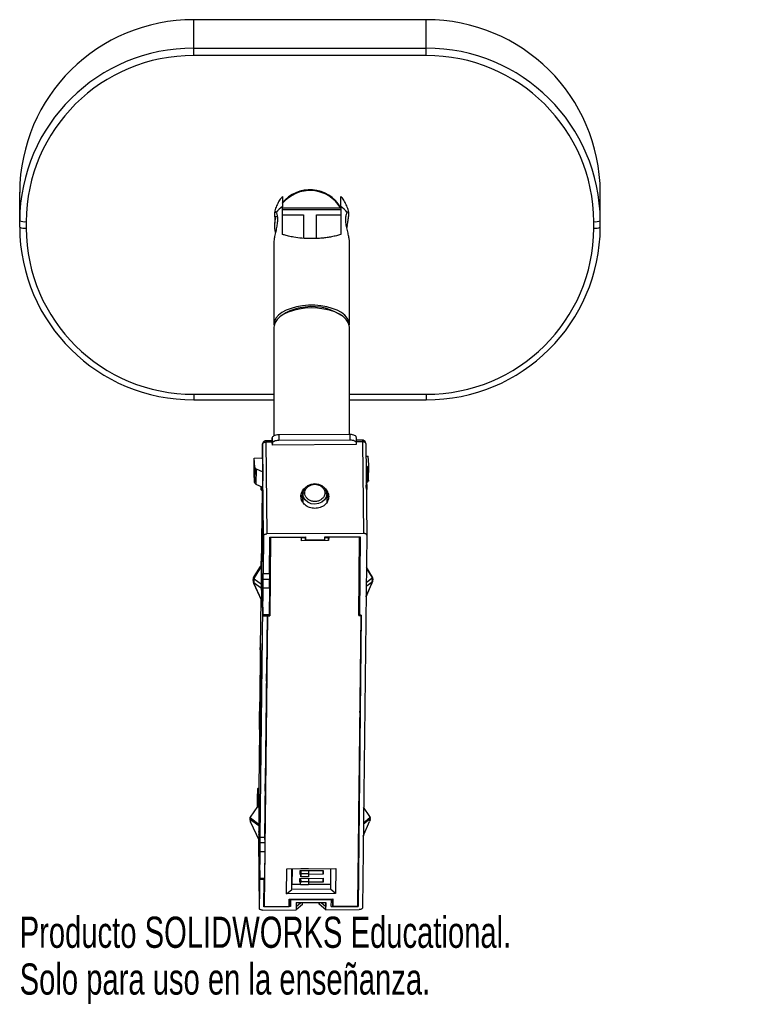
# Model space of a CAD drawing. Header units: millimetres. Extents: x -56 to 56, y -125 to 28.
import ezdxf

# ---------------------------------------------------------------- set-up
doc = ezdxf.new("R2010")
doc.units = ezdxf.units.MM
doc.styles.add('SLDTEXTSTYLE0', font='TXT', dxfattribs={"width": 0.7})

msp = doc.modelspace()

# ---------------------------------------------------------------- linework, layer by layer
at = {"color": 7, "linetype": 'Continuous', "lineweight": 25}
for p, q in [((6.64, 27.7), (-29.36, 27.7)), ((-29.36, 22.15), (-29.36, 27.7)), ((6.64, 27.69), (-29.36, 27.69)), ((6.64, 22.15), (6.64, 27.7)), ((-29.36, 23.27), (6.64, 23.27)), ((6.64, 22.15), (-29.36, 22.15)), ((-56.36, -4.48), (-56.36, 0.94)), ((33.64, -4.48), (33.64, 0.94)), ((-15.6, -5.6), (-15.6, -1.29)), ((-6.6, -1.52), (-15.6, -1.52)), ((-6.6, -1.29), (-6.6, -5.6)), ((-6.6, -1.78), (-15.6, -1.78)), ((-15.6, -2.54), (-12.36, -2.54)), ((-12.36, -2.54), (-12.36, -6.19)), ((-10.36, -2.54), (-6.6, -2.54)), ((-10.36, -6.23), (-10.36, -2.54)), ((-55.36, -3.62), (-55.36, -4.61)), ((-16.8, -3.32), (-16.86, -4.12)), ((-16.86, -4.12), (-16.86, -4.25)), ((-5.59, -4.2), (-5.65, -4.53)), ((32.64, -4.61), (32.64, -3.62)), ((-16.95, -6.65), (-16.95, -19.55)), ((-5.25, -19.55), (-5.25, -6.65)), ((-15.41, -17.94), (-15.82, -18.22)), ((-6.38, -18.22), (-6.78, -17.94)), ((-16.95, -19.55), (-16.93, -19.77)), ((-16.95, -19.98), (-16.95, -36.81)), ((-5.25, -36.58), (-5.25, -19.98)), ((-29.36, -30.38), (-16.95, -30.38)), ((-29.36, -30.38), (-29.36, -31.24)), ((-5.25, -30.38), (6.64, -30.38)), ((6.64, -30.38), (6.64, -31.24)), ((-29.36, -31.24), (-16.95, -31.24)), ((-5.25, -31.24), (6.64, -31.24)), ((-16.19, -36.63), (-5.2, -36.58)), ((-16.19, -36.63), (-16.19, -37.49)), ((-5.2, -36.58), (-5.19, -37.44)), ((-18.7, -38.09), (-18.73, -40.24)), ((-18.56, -52.29), (-18.7, -38.09)), ((-17.2, -37.58), (-18.2, -37.58)), ((-17.2, -37.82), (-18.2, -37.83)), ((-18.2, -37.83), (-18.06, -52.03)), ((-17.21, -37.65), (-17.2, -37.14)), ((-17.2, -37.14), (-17.19, -38)), ((-17.19, -38.25), (-17.2, -37.82)), ((-17.19, -38.25), (-17.19, -38)), ((-16.19, -37.49), (-5.19, -37.44)), ((-4.2, -37.08), (-4.19, -37.94)), ((-3.2, -37.51), (-4.2, -37.52)), ((-4.19, -37.94), (-4.2, -38.19)), ((-3.2, -37.76), (-4.19, -37.76)), ((-3.2, -37.76), (-3.06, -51.96)), ((-2.7, -38.01), (-2.56, -52.22)), ((-4.2, -38.19), (-17.19, -38.25)), ((-20.02, -42.6), (-20, -40.29)), ((-20, -40.29), (-18.71, -40.24)), ((-19.93, -41.66), (-20, -40.29)), ((-18.71, -39.92), (-18.68, -42.43)), ((-18.71, -39.92), (-18.71, -40.25)), ((-2.68, -39.98), (-2.32, -39.97)), ((-2.24, -41.34), (-2.32, -39.97)), ((-19.96, -44), (-20.02, -42.6)), ((-19.93, -41.66), (-19.96, -44)), ((-19.72, -41.95), (-19.74, -44.3)), ((-19.72, -41.95), (-18.68, -42.41)), ((-18.68, -42.43), (-18.71, -45.29)), ((-2.42, -41.64), (-2.66, -41.77)), ((-2.45, -43.99), (-2.42, -41.64)), ((-2.27, -43.71), (-2.24, -41.36)), ((-2.45, -43.99), (-2.64, -44.1)), ((-2.53, -44.36), (-2.53, -44.04)), ((-19.74, -44.3), (-18.71, -44.77)), ((-18.94, -45.2), (-18.94, -44.66)), ((-18.94, -45.2), (-18.93, -44.67)), ((-18.94, -45.2), (-18.84, -45.28)), ((-18.78, -45.28), (-18.92, -56.98)), ((-18.83, -44.72), (-18.84, -45.28)), ((-18.74, -45.28), (-18.84, -45.28)), ((-18.73, -44.76), (-18.74, -45.28)), ((-18.71, -45.29), (-18.72, -44.77)), ((-2.64, -44.45), (-2.63, -44.45)), ((-2.53, -44.36), (-2.63, -44.45)), ((-2.63, -44.83), (-2.63, -44.45)), ((-2.54, -45.12), (-2.63, -45.2)), ((-2.53, -44.36), (-2.54, -45.12)), ((-12.52, -46.79), (-12.47, -46.41)), ((-12.52, -47.04), (-12.52, -46.79)), ((-12.46, -45.84), (-12.47, -47.1)), ((-8.76, -45.82), (-8.77, -47.13)), ((-8.77, -46.48), (-8.72, -46.77)), ((-8.72, -46.77), (-8.72, -47.06)), ((-8.72, -46.77), (-8.72, -47.06)), ((-18.75, -49.53), (-18.72, -47.38)), ((-18.72, -47.38), (-18.7, -49.81)), ((-18.72, -51.96), (-18.75, -49.53)), ((-18.75, -49.53), (-18.7, -49.53)), ((-18.7, -49.81), (-18.72, -51.96)), ((-18.7, -53.88), (-18.68, -51.73)), ((-18.68, -51.73), (-18.65, -54.2)), ((-18.56, -52.29), (-18.62, -58.18)), ((-3.06, -51.96), (-18.06, -52.03)), ((-17.62, -58.18), (-17.56, -52.54)), ((-17.46, -52.59), (-17.6, -64.75)), ((-17.57, -53.16), (-17.53, -54.8)), ((-17.56, -52.54), (-12.06, -52.51)), ((-17.56, -52.54), (-17.53, -53.18)), ((-17.52, -53.91), (-17.55, -52.82)), ((-17.53, -53.18), (-17.52, -52.54)), ((-17.53, -53.18), (-17.5, -53.3)), ((-17.51, -52.54), (-17.51, -53.02)), ((-17.51, -53.02), (-17.5, -53.88)), ((-17.5, -53.37), (-17.5, -52.54)), ((-17.49, -52.54), (-17.5, -53.37)), ((-17.46, -52.59), (-17.46, -52.54)), ((-12.66, -52.57), (-17.46, -52.59)), ((-12.67, -53.08), (-12.66, -52.57)), ((-8.47, -53.06), (-12.67, -53.08)), ((-12.66, -52.57), (-12.66, -52.52)), ((-12.07, -52.65), (-12.66, -52.65)), ((-12.06, -52.51), (-12.07, -52.95)), ((-12.07, -52.95), (-12.07, -52.51)), ((-12.07, -52.95), (-9.07, -52.93)), ((-9.07, -52.93), (-9.06, -52.5)), ((-9.06, -52.5), (-3.56, -52.47)), ((-8.47, -52.63), (-9.06, -52.63)), ((-8.47, -52.5), (-8.47, -52.63)), ((-8.46, -52.55), (-8.47, -53.06)), ((-8.47, -53.06), (-8.47, -52.63)), ((-8.46, -52.5), (-8.46, -52.55)), ((-3.66, -52.53), (-8.46, -52.55)), ((-3.8, -64.69), (-3.66, -52.53)), ((-3.56, -52.47), (-3.7, -64.64)), ((-3.66, -54.12), (-3.67, -52.96)), ((-3.66, -52.53), (-3.66, -52.47)), ((-2.56, -52.22), (-3.21, -110.03)), ((-18.68, -56.35), (-18.7, -53.88)), ((-18.66, -53.88), (-18.7, -53.88)), ((-18.65, -54.2), (-18.68, -56.35)), ((-17.58, -53.91), (-17.57, -54.8)), ((-17.51, -54.8), (-17.56, -54.81)), ((-17.53, -54.88), (-17.56, -54.81)), ((-17.54, -54.88), (-17.54, -55.39)), ((-17.52, -55.91), (-17.54, -54.88)), ((-17.54, -54.88), (-17.51, -54.88)), ((-17.5, -53.88), (-17.52, -55.91)), ((-3.66, -53.8), (-3.68, -53.8)), ((-3.68, -56.24), (-3.66, -54.76)), ((-18.91, -56.98), (-18.9, -56.38)), ((-18.89, -56.38), (-18.9, -56.38)), ((-17.53, -56.42), (-17.61, -63.55)), ((-17.54, -55.39), (-17.53, -56.42)), ((-3.69, -55.08), (-3.68, -56.24)), ((-19.06, -57.07), (-20.04, -58.64)), ((-18.92, -57.07), (-20.01, -58.83)), ((-18.88, -56.98), (-18.99, -56.98)), ((-18.85, -60.58), (-18.89, -57.23)), ((-18.89, -57.23), (-18.88, -57.23)), ((-18.88, -56.73), (-18.85, -60.17)), ((-2.62, -57.39), (-1.77, -58.75)), ((-1.75, -58.56), (-2.61, -57.18)), ((-20.19, -59.12), (-20.19, -59.3)), ((-20.01, -58.83), (-20.01, -59)), ((-20.01, -59), (-18.86, -59.84)), ((-18.62, -59.07), (-18.62, -58.18)), ((-18.62, -58.18), (-17.62, -58.18)), ((-18.62, -59.07), (-17.62, -59.06)), ((-17.62, -58.18), (-17.62, -59.06)), ((-1.73, -59.5), (-2.65, -60.21)), ((-1.77, -58.92), (-2.64, -59.6)), ((-1.77, -58.75), (-1.77, -58.92)), ((-1.59, -59.21), (-1.59, -59.03)), ((-20.09, -59.68), (-18.88, -62.34)), ((-20.05, -59.58), (-18.86, -60.44)), ((-18.88, -62.27), (-20.05, -59.69)), ((-18.86, -60.44), (-18.88, -62.27)), ((-18.85, -60.58), (-18.85, -60.58)), ((-18.66, -64.58), (-18.61, -60.42)), ((-17.61, -60.42), (-18.61, -60.42)), ((-17.61, -60.42), (-17.66, -64.57)), ((-3.75, -59.97), (-3.7, -64.64)), ((-2.67, -61.78), (-1.7, -59.59)), ((-2.67, -61.71), (-1.73, -59.61)), ((-18.97, -62.14), (-19.06, -69.67)), ((-18.88, -63.23), (-18.89, -62.31)), ((-18.88, -62.33), (-18.88, -62.82)), ((-3.73, -61.41), (-3.76, -61.41)), ((-19.09, -99.04), (-18.68, -63.37)), ((-18.88, -63.23), (-18.88, -63.23)), ((-18.68, -63.37), (-18.67, -64.23)), ((-17.65, -63.55), (-17.61, -63.55)), ((-17.61, -63.55), (-17.6, -64.75)), ((-3.79, -63.48), (-3.71, -63.48)), ((-17.66, -64.57), (-18.66, -64.58)), ((-18.66, -64.72), (-17.66, -64.71)), ((-17.94, -64.75), (-18.45, -109.8)), ((-18, -64.71), (-18.39, -99.04)), ((-17.97, -64.71), (-18.08, -74.85)), ((-17.94, -64.75), (-17.94, -64.71)), ((-17.94, -64.75), (-17.6, -64.75)), ((-3.96, -109.73), (-3.45, -64.69)), ((-3.4, -64.64), (-3.91, -109.78)), ((-3.8, -64.69), (-3.45, -64.69)), ((-3.4, -64.64), (-3.7, -64.64)), ((-3.45, -64.64), (-3.45, -64.69)), ((-19.06, -69.7), (-19.15, -78.05)), ((-19.05, -70.42), (-19.06, -69.67)), ((-19.06, -69.7), (-19.05, -70.56)), ((-19.05, -70.42), (-19.04, -69.03)), ((-19.03, -69.19), (-19.05, -70.56)), ((-19.04, -69.03), (-18.95, -77.75)), ((-18.95, -77.71), (-19.03, -69.19)), ((-19.03, -69.19), (-19.03, -69.19)), ((-19.05, -70.42), (-19.05, -70.42)), ((-18.05, -72.04), (-18.08, -72.04)), ((-18.1, -73.73), (-18.12, -75.46)), ((-18.11, -74.42), (-18.1, -74.42)), ((-18.11, -74.61), (-18.11, -74.61)), ((-18.08, -74.85), (-18.1, -73.73)), ((-18.1, -73.73), (-18.07, -73.73)), ((-3.56, -74.55), (-3.57, -74.55)), ((-3.56, -74.14), (-3.56, -74.36)), ((-3.56, -74.36), (-3.56, -74.55)), ((-3.56, -74.36), (-3.56, -74.36)), ((-19, -75.39), (-19.03, -75.39)), ((-18.9, -76.91), (-18.89, -75.27)), ((-18.89, -75.27), (-18.87, -76.67)), ((-18.88, -76.14), (-18.89, -77.54)), ((-18.13, -76.01), (-18.12, -76.65)), ((-18.12, -75.46), (-18.12, -75.24)), ((-3.57, -76.59), (-3.58, -75.87)), ((-19.07, -88.81), (-18.95, -77.71)), ((-18.95, -77.75), (-19.07, -88.94)), ((-18.95, -77.71), (-18.95, -77.71)), ((-18.89, -78.31), (-18.9, -76.91)), ((-18.9, -76.91), (-18.89, -76.91)), ((-18.87, -76.67), (-18.89, -78.31)), ((-18.89, -77.54), (-18.89, -78.07)), ((-18.12, -76.65), (-18.14, -78.18)), ((-18.12, -76.65), (-18.13, -76.65)), ((-3.59, -78.21), (-3.57, -76.59)), ((-3.59, -76.59), (-3.57, -76.59)), ((-19.15, -78.09), (-19.31, -91.48)), ((-19.16, -80.22), (-19.15, -78.83)), ((-19.14, -78.91), (-19.16, -80.29)), ((-19.14, -78.91), (-19.15, -78.05)), ((-19.15, -78.09), (-19.15, -78.83)), ((-18.15, -78.51), (-18.18, -81.26)), ((-18.14, -78.18), (-18.15, -78.18)), ((-18.15, -78.3), (-18.15, -78.51)), ((-3.61, -78.11), (-3.59, -78.11)), ((-3.59, -78.11), (-3.59, -78.21)), ((-19.07, -88.94), (-19.16, -80.22)), ((-19.16, -80.22), (-19.16, -80.22)), ((-19.16, -80.29), (-19.07, -88.81)), ((-18.17, -79.8), (-18.16, -79.8)), ((-18.17, -80.15), (-18.17, -80.15)), ((-3.62, -80.09), (-3.63, -80.09)), ((-3.62, -79.74), (-3.62, -79.52)), ((-3.62, -79.74), (-3.62, -80.09)), ((-3.62, -79.74), (-3.62, -79.74)), ((-18.17, -82.38), (-18.28, -91.9)), ((-18.18, -81.26), (-18.17, -82.38)), ((-19.08, -83.18), (-19.12, -83.18)), ((-19.07, -88.81), (-19.07, -88.81)), ((-18.24, -88.98), (-18.27, -88.98)), ((-19.5, -91.57), (-19.51, -92.33)), ((-19.5, -91.57), (-19.41, -91.48)), ((-19.5, -91.57), (-19.48, -93.55)), ((-19.41, -91.48), (-19.31, -91.48)), ((-19.31, -91.48), (-19.28, -93.63)), ((-18.29, -90.78), (-18.31, -93.02)), ((-18.3, -91.35), (-18.29, -91.35)), ((-18.28, -91.9), (-18.29, -90.78)), ((-18.29, -90.78), (-18.26, -90.78)), ((-3.75, -91.07), (-3.75, -91.28)), ((-3.75, -91.28), (-3.75, -91.63)), ((-3.75, -91.28), (-3.75, -91.28)), ((-19.49, -94.31), (-19.51, -92.33)), ((-19.1, -94.5), (-19.08, -92.86)), ((-19.08, -92.86), (-19.07, -94.25)), ((-18.31, -93.02), (-18.32, -92.8)), ((-18.31, -92.16), (-18.3, -92.16)), ((-18.3, -91.7), (-18.3, -91.7)), ((-3.75, -91.63), (-3.76, -91.63)), ((-19.49, -94.3), (-20.61, -95.93)), ((-19.49, -94.31), (-19.48, -93.55)), ((-19.49, -94.31), (-19.39, -94.4)), ((-19.48, -93.55), (-19.38, -93.63)), ((-19.38, -93.63), (-19.39, -94.4)), ((-19.29, -94.4), (-19.39, -94.4)), ((-19.28, -93.63), (-19.38, -93.63)), ((-19.31, -94.46), (-19.31, -94.39)), ((-19.31, -94.46), (-19.27, -98.6)), ((-19.3, -94.46), (-19.31, -94.46)), ((-19.3, -94.4), (-19.26, -98.19)), ((-19.28, -93.63), (-19.29, -94.4)), ((-19.09, -95.9), (-19.1, -94.5)), ((-19.1, -94.5), (-19.08, -94.5)), ((-19.08, -93.72), (-19.09, -95.1)), ((-19.07, -94.25), (-19.09, -95.9)), ((-18.32, -94.21), (-18.34, -95.74)), ((-18.32, -94.21), (-18.33, -94.21)), ((-18.32, -93.56), (-18.32, -94.21)), ((-3.79, -94.15), (-3.77, -94.15)), ((-3.79, -95.79), (-3.77, -94.18)), ((-3.77, -94.18), (-3.78, -93.45)), ((-2.06, -95.85), (-3.04, -94.38)), ((-20.63, -96.02), (-20.61, -95.93)), ((-20.63, -96.2), (-20.63, -96.02)), ((-20.63, -96.02), (-20.63, -96.02)), ((-20.6, -96.11), (-20.63, -96.17)), ((-20.61, -95.93), (-20.6, -96.11)), ((-20.6, -96.11), (-20.61, -96.27)), ((-19.28, -97.08), (-20.6, -96.11)), ((-19.09, -95.1), (-19.09, -95.63)), ((-18.35, -96.07), (-18.37, -98.31)), ((-18.34, -95.74), (-18.35, -95.74)), ((-18.35, -95.85), (-18.35, -96.07)), ((-3.8, -95.67), (-3.79, -95.67)), ((-3.79, -95.67), (-3.79, -95.79)), ((-3.06, -96.83), (-2.06, -96.03)), ((-2.06, -96.03), (-2.06, -95.85)), ((-2.06, -95.85), (-2.04, -95.93)), ((-2.03, -96.11), (-2.06, -96.26)), ((-2.03, -96.11), (-2.04, -95.93)), ((-2.04, -96.34), (-2.03, -96.12)), ((-20.6, -96.35), (-20.63, -96.2)), ((-19.28, -97.31), (-20.6, -96.35)), ((-20.6, -96.35), (-20.6, -96.6)), ((-20.56, -96.71), (-20.6, -96.6)), ((-20.56, -96.71), (-19.31, -99.46)), ((-19.28, -97.31), (-19.31, -99.46)), ((-18.37, -97.4), (-18.36, -97.4)), ((-18.37, -97.59), (-18.37, -97.59)), ((-3.82, -97.53), (-3.83, -97.53)), ((-3.82, -97.12), (-3.82, -97.33)), ((-3.82, -97.33), (-3.82, -97.53)), ((-3.82, -97.33), (-3.82, -97.33)), ((-3.09, -98.88), (-2.11, -96.62)), ((-2.06, -96.26), (-3.07, -97.06)), ((-2.07, -96.52), (-2.11, -96.62)), ((-2.07, -96.52), (-2.06, -96.26)), ((-19.27, -98.6), (-19.26, -98.6)), ((-19.08, -99.9), (-19.09, -99.04)), ((-19.09, -99.04), (-18.39, -99.04)), ((-18.39, -99.04), (-18.38, -99.9)), ((-18.37, -98.31), (-18.36, -99.43)), ((-19.32, -99.43), (-19.21, -110.11)), ((-19.3, -101.24), (-19.31, -99.44)), ((-19.29, -100.84), (-19.31, -99.46)), ((-19.08, -99.9), (-18.38, -99.9)), ((-18.36, -99.43), (-18.37, -100.47)), ((-19.3, -101.24), (-19.29, -101.24)), ((-19.12, -105.43), (-19.07, -101.27)), ((-19.07, -101.27), (-18.37, -101.27)), ((-18.37, -101.27), (-18.42, -105.43)), ((-19.14, -104.22), (-19.21, -110.11)), ((-19.14, -104.22), (-19.14, -105.08)), ((-14.99, -107.85), (-14.94, -103.96)), ((-14.94, -103.96), (-7.34, -103.92)), ((-14.19, -107.15), (-14.16, -103.95)), ((-14.17, -104.71), (-14.13, -104.71)), ((-14.12, -106.41), (-14.14, -103.95)), ((-14.12, -106.41), (-14.09, -103.95)), ((-12.9, -104.83), (-12.89, -104.22)), ((-12.8, -104.83), (-12.9, -104.83)), ((-12.89, -104.22), (-9.29, -104.2)), ((-12.8, -104.22), (-12.79, -105.21)), ((-12.79, -104.7), (-12.79, -104.22)), ((-12.79, -104.7), (-11.59, -104.7)), ((-12.79, -105.21), (-12.79, -104.7)), ((-11.59, -105.2), (-12.79, -105.21)), ((-12.78, -103.95), (-12.78, -103.99)), ((-12.78, -103.99), (-12.78, -103.95)), ((-11.58, -103.98), (-12.78, -103.99)), ((-11.59, -104.21), (-11.59, -104.7)), ((-11.59, -104.7), (-11.59, -105.2)), ((-9.3, -104.81), (-11.59, -104.82)), ((-11.58, -103.94), (-11.58, -103.98)), ((-9.3, -104.81), (-9.31, -104.2)), ((-9.29, -104.2), (-9.3, -104.81)), ((-8.16, -103.93), (-8.19, -107.13)), ((-7.34, -103.92), (-7.39, -107.81)), ((-19.13, -105.57), (-18.43, -105.57)), ((-19.12, -105.43), (-18.42, -105.43)), ((-18.51, -109.85), (-18.46, -105.57)), ((-18.43, -105.57), (-18.47, -108.59)), ((-12.81, -106.41), (-14.12, -106.41)), ((-12.91, -105.44), (-9.31, -105.42)), ((-12.91, -106.05), (-12.91, -105.44)), ((-12.81, -106.05), (-12.91, -106.05)), ((-12.81, -106.43), (-12.82, -105.44)), ((-12.81, -105.44), (-12.8, -105.92)), ((-12.81, -106.43), (-12.8, -105.92)), ((-11.61, -106.43), (-12.81, -106.43)), ((-12.8, -105.92), (-11.6, -105.92)), ((-11.61, -105.44), (-11.6, -105.92)), ((-11.6, -105.92), (-11.61, -106.43)), ((-8.19, -106.39), (-11.61, -106.4)), ((-9.31, -106.04), (-11.6, -106.05)), ((-9.31, -106.04), (-9.32, -105.42)), ((-9.31, -105.42), (-9.31, -106.04)), ((-14.99, -107.85), (-14.19, -107.15)), ((-7.39, -107.81), (-14.99, -107.85)), ((-8.19, -107.13), (-14.19, -107.15)), ((-7.39, -107.81), (-8.19, -107.13)), ((-3.91, -109.78), (-3.93, -107.24)), ((-14.37, -109.83), (-18.51, -109.85)), ((-18.45, -109.8), (-18.47, -108.59)), ((-18.45, -109.8), (-14.61, -109.78)), ((-14.61, -109.78), (-14.6, -108.66)), ((-14.6, -108.66), (-7.8, -108.63)), ((-14.37, -109.83), (-14.4, -108.66)), ((-14.36, -108.78), (-14.37, -109.83)), ((-14.36, -108.78), (-14.36, -108.66)), ((-8.03, -108.75), (-14.36, -108.78)), ((-13.5, -109.21), (-13.51, -110.33)), ((-13.51, -109.82), (-12.81, -109.22)), ((-12.52, -109.47), (-13.51, -110.33)), ((-13.5, -109.21), (-8.9, -109.19)), ((-12.81, -109.21), (-12.81, -109.22)), ((-12.81, -109.22), (-12.79, -109.21)), ((-12.52, -109.47), (-12.52, -109.21)), ((-9.92, -109.46), (-9.93, -109.2)), ((-9.92, -109.2), (-9.92, -109.46)), ((-8.91, -110.31), (-9.92, -109.46)), ((-9.64, -109.2), (-9.62, -109.2)), ((-9.62, -109.2), (-8.91, -109.8)), ((-9.62, -109.2), (-9.62, -109.2)), ((-8.92, -109.19), (-8.91, -109.8)), ((-8.91, -110.31), (-8.9, -109.19)), ((-8.05, -109.8), (-8.03, -108.75)), ((-8.05, -109.8), (-3.91, -109.78)), ((-8.03, -108.63), (-8.03, -108.75)), ((-7.82, -109.75), (-7.83, -108.63)), ((-7.8, -108.63), (-7.82, -109.75)), ((-7.82, -109.75), (-3.96, -109.73)), ((-18.71, -110.36), (-13.51, -110.33)), ((-8.91, -110.31), (-3.71, -110.29))]:
    msp.add_line(p, q, dxfattribs=at)
at = {"color": 7, "linetype": 'Continuous', "lineweight": 25, "flags": 128}
for points in [[(-5.26, -19.77), (-5.25, -19.55), (-5.33, -19.06), (-5.57, -18.58), (-5.95, -18.13), (-6.48, -17.72), (-7.14, -17.36), (-7.9, -17.06), (-8.75, -16.82), (-9.66, -16.67), (-10.62, -16.58), (-11.58, -16.58), (-12.53, -16.67), (-13.45, -16.82), (-14.3, -17.06), (-15.06, -17.36), (-15.72, -17.72), (-16.24, -18.13), (-16.63, -18.58), (-16.87, -19.06), (-16.95, -19.55), (-16.95, -19.55)], [(-13.03, -17.17), (-13.92, -17.37), (-14.72, -17.64), (-15.43, -17.98), (-16.02, -18.37), (-16.47, -18.8), (-16.78, -19.27), (-16.93, -19.75), (-16.95, -19.98)], [(-5.25, -19.98), (-5.27, -19.72), (-5.44, -19.23), (-5.76, -18.77), (-6.22, -18.34), (-6.82, -17.95), (-7.53, -17.62), (-8.35, -17.35), (-9.23, -17.16), (-10.17, -17.04), (-11.14, -17), (-12.1, -17.05), (-13.03, -17.17)], [(-18.2, -37.58), (-18.24, -37.59), (-18.28, -37.59)], [(-12.46, -45.84), (-12.37, -45.35), (-12.12, -44.9), (-11.71, -44.55), (-11.2, -44.32), (-10.63, -44.24), (-10.05, -44.31), (-9.54, -44.54), (-9.12, -44.89), (-8.85, -45.33), (-8.76, -45.82)], [(-12.46, -45.77), (-12.58, -45.98), (-12.75, -46.47)], [(-12.16, -45.68), (-12.22, -45.69), (-12.27, -45.7), (-12.32, -45.71), (-12.37, -45.73), (-12.41, -45.75), (-12.44, -45.78), (-12.45, -45.81), (-12.46, -45.84)], [(-9.06, -45.67), (-9, -45.67), (-8.94, -45.68), (-8.89, -45.69), (-8.85, -45.71), (-8.81, -45.74), (-8.78, -45.76), (-8.76, -45.79), (-8.76, -45.82)], [(-8.76, -45.82), (-8.85, -46.31), (-9.1, -46.76), (-9.51, -47.11), (-10.02, -47.34), (-10.59, -47.42), (-11.17, -47.35), (-11.68, -47.12), (-12.1, -46.77), (-12.36, -46.33), (-12.46, -45.84)], [(-2.56, -52.22), (-2.57, -52.17), (-2.6, -52.12), (-2.64, -52.07), (-2.7, -52.04), (-2.78, -52), (-2.86, -51.98), (-2.96, -51.97), (-3.06, -51.96)], [(-18.9, -56.38), (-18.9, -56.3), (-18.9, -56.25), (-18.89, -56.24), (-18.89, -56.27), (-18.89, -56.34), (-18.89, -56.44), (-18.89, -56.57), (-18.88, -56.73)], [(-18.85, -60.17), (-18.85, -60.32), (-18.85, -60.48), (-18.85, -60.62), (-18.85, -60.72), (-18.85, -60.77), (-18.85, -60.77), (-18.85, -60.7), (-18.85, -60.58)], [(-1.7, -59.59), (-1.7, -59.59), (-1.7, -59.59)], [(-18.88, -62.82), (-18.88, -62.97), (-18.88, -63.12), (-18.88, -63.27), (-18.88, -63.37), (-18.88, -63.42), (-18.88, -63.41), (-18.88, -63.34), (-18.88, -63.23)], [(-18.67, -64.23), (-18.67, -64.38), (-18.67, -64.52), (-18.67, -64.62), (-18.67, -64.69), (-18.66, -64.72), (-18.66, -64.71), (-18.66, -64.66), (-18.66, -64.58)], [(-19.03, -75.39), (-19.03, -74.84), (-19.04, -74.25), (-19.04, -73.67), (-19.04, -73.14), (-19.04, -72.71), (-19.03, -72.4), (-19.03, -72.26), (-19.02, -72.28), (-19.02, -72.47), (-19.01, -72.81), (-19.01, -73.27)], [(-19.01, -73.27), (-19, -73.82), (-19, -74.41), (-19, -74.99), (-19, -75.52), (-19, -75.96), (-19, -76.26), (-19.01, -76.4), (-19.01, -76.38), (-19.02, -76.19), (-19.02, -75.85), (-19.03, -75.39)], [(-19.12, -83.18), (-19.12, -82.63), (-19.13, -82.04), (-19.13, -81.46), (-19.13, -80.93), (-19.13, -80.49), (-19.12, -80.19), (-19.12, -80.04), (-19.11, -80.07), (-19.11, -80.25), (-19.1, -80.59), (-19.09, -81.06)], [(-19.09, -81.06), (-19.09, -81.61), (-19.09, -82.2), (-19.08, -82.78), (-19.08, -83.31), (-19.09, -83.74), (-19.09, -84.05), (-19.09, -84.19), (-19.1, -84.17), (-19.11, -83.98), (-19.11, -83.64), (-19.12, -83.18)], [(-20.63, -96.2), (-20.63, -96.31), (-20.63, -96.41)], [(-19.26, -98.74), (-19.26, -98.77), (-19.26, -98.79), (-19.26, -98.79), (-19.26, -98.78), (-19.26, -98.75), (-19.26, -98.71), (-19.27, -98.66), (-19.27, -98.6)], [(-19.29, -101.38), (-19.29, -101.42), (-19.29, -101.44), (-19.29, -101.44), (-19.29, -101.43), (-19.29, -101.4), (-19.29, -101.36), (-19.29, -101.31), (-19.3, -101.24)], [(-19.14, -105.08), (-19.13, -105.24), (-19.13, -105.37), (-19.13, -105.47), (-19.13, -105.54), (-19.13, -105.57), (-19.12, -105.56), (-19.12, -105.51), (-19.12, -105.43)], [(-3.21, -110.03), (-3.22, -110.08), (-3.25, -110.13), (-3.3, -110.17), (-3.36, -110.21), (-3.44, -110.24), (-3.52, -110.27), (-3.62, -110.28), (-3.71, -110.29)]]:
    msp.add_lwpolyline(points, dxfattribs=at)
at = {"color": 7, "linetype": 'Continuous', "lineweight": 25}
for centre, radius, start, end in [((-29.48, 0.81), 26.88, 89.7415, 179.7392), ((6.76, 0.81), 26.88, 0.2608, 90.2585), ((-29.48, -3.61), 26.88, 89.7415, 179.7392), ((6.76, -3.61), 26.88, 0.2608, 90.2585), ((-29.47, -3.74), 25.88, 89.7415, 179.7392), ((6.76, -3.74), 25.88, 0.2608, 90.2585), ((-11.36, -4.19), 5.52, 30.5178, 140.9444), ((-11.36, -4.32), 5.53, 30.5294, 140.786), ((-13.91, -4.2), 3.37, 120.163, 143.288), ((-8.29, -4.2), 3.37, 36.712, 59.837), ((-11.45, -4.25), 5.4, 164.0325, 191.3487), ((-55.6, -1.65), 1.98, 247.6134, 277.1189), ((-55.6, -2.65), 1.98, 247.6134, 277.1189), ((-29.48, -4.35), 26.88, 180.2608, 270.2585), ((6.76, -4.35), 26.88, 269.7415, 359.7392), ((32.89, -1.65), 1.98, 262.8811, 292.3866), ((32.89, -2.65), 1.98, 262.8811, 292.3866), ((-29.47, -4.49), 25.88, 180.2608, 270.2585), ((6.76, -4.49), 25.88, 269.7415, 359.7392), ((-11.07, -25.36), 8.57, 59.9653, 102.1057), ((-11.94, -23.3), 6.38, 98.3577, 122.9607), ((-18.2, -38.08), 0.5, 99.0064, 180.451), ((-18.17, -38.05), 0.489, 131.7585, 170.2558), ((-18.21, -38.01), 0.422, 99.1889, 131.3648), ((-3.19, -37.93), 0.419, 81.1541, 92.0437), ((-3.16, -38.4), 0.645, 51.5231, 93.9165), ((-3.2, -38.01), 0.5, 0.5808, 81.1509), ((-3.19, -37.94), 0.427, 49.4611, 80.995), ((-3.24, -37.99), 0.489, 10.4531, 49.09), ((-2.86, -38.02), 0.161, 1.6715, 47.1145), ((-10.16, -46.77), 1.69, 9.6287, 34.2031), ((-19.29, -59.33), 0.798, 155.5745, 197.8798), ((-19.85, -58.71), 0.202, 157.571, 215.6854), ((-97.72, -59.91), 79.11, 359.6289, 0.61), ((-96.72, -59.9), 79.11, 359.6289, 0.61), ((-1.93, -58.64), 0.192, 325.2676, 25.0237), ((-2.48, -59.25), 0.791, 342.1026, 24.797), ((-20.05, -59.65), 0.0434, 215.7573, 275.7921), ((-1.73, -59.57), 0.0377, 264.4153, 325.7281), ((-18.99, -64.6), 1.33, 355.292, 1.2996), ((-20.26, -96.16), 0.373, 180.7144, 188.8108), ((-2.55, -96.14), 0.499, 353.9765, 12.4459), ((-2.42, -96.08), 0.386, 344.2695, 352.3332), ((-2.41, -96.08), 0.371, 352.3411, 0.4624), ((-20.24, -96.16), 0.389, 188.8181, 196.8381), ((-2.53, -96.14), 0.482, 344.6886, 353.9237), ((-51, -98.53), 31.74, 359.6299, 0.619), ((-98.42, -100.76), 79.34, 359.6299, 0.619), ((-51.03, -101.18), 31.74, 359.6299, 0.619)]:
    msp.add_arc(centre, radius, start, end, dxfattribs=at)
for points, knots in [([(-15.63, 0.27), (-15.78, 0.09), (-16.1, -0.29), (-16.47, -0.98), (-16.72, -1.6), (-16.8, -1.99), (-16.82, -2.12)], [0, 0, 0, 0, 0.260923, 0.557724, 0.854972, 1, 1, 1, 1]), ([(-15.6, 0.25), (-15.6, 0.27), (-15.6, 0.31), (-15.6, -0.1), (-15.6, -0.72), (-15.6, -1.17), (-15.6, -1.29)], [0, 0, 0, 0, 0.1764517, 0.5405169, 0.8711167, 1, 1, 1, 1]), ([(-5.35, -2.15), (-5.35, -2.15), (-5.39, -1.88), (-5.57, -1.36), (-5.9, -0.64), (-6.25, -0.08), (-6.51, 0.2), (-6.6, 0.3)], [0, 0, 0, 0, 0.002477, 0.296223, 0.581299, 0.859458, 1, 1, 1, 1]), ([(-6.6, -1.29), (-6.6, -1.2), (-6.6, -0.8), (-6.6, -0.23), (-6.6, 0.24), (-6.6, 0.28), (-6.6, 0.3)], [0, 0, 0, 0, 0.096085, 0.405741, 0.717927, 1, 1, 1, 1]), ([(-16.61, -2.19), (-16.55, -2.31), (-16.43, -2.56), (-16.37, -3.2), (-16.43, -3.95), (-16.58, -4.74), (-16.77, -5.53), (-16.92, -6.23), (-16.94, -6.52), (-16.94, -6.65)], [0, 0, 0, 0, 0.146963, 0.294329, 0.432649, 0.570058, 0.719141, 0.875667, 1, 1, 1, 1]), ([(-16.84, -2.12), (-16.84, -2.12), (-16.86, -2.15), (-16.86, -2.47), (-16.83, -2.9), (-16.78, -3.24), (-16.76, -3.33)], [0, 0, 0, 0, 0.007312, 0.427813, 0.844527, 1, 1, 1, 1]), ([(-16.61, -2.19), (-16.67, -2.09), (-16.73, -1.98), (-16.76, -2.03), (-16.77, -2.03)], [0, 0, 0, 0, 0.882857, 1, 1, 1, 1]), ([(-5.26, -6.65), (-5.25, -6.64), (-5.24, -6.52), (-5.31, -6.08), (-5.46, -5.4), (-5.66, -4.58), (-5.8, -3.73), (-5.82, -2.99), (-5.73, -2.47), (-5.63, -2.28), (-5.59, -2.19)], [0, 0, 0, 0, 0.024276, 0.162927, 0.303046, 0.453336, 0.609704, 0.756259, 0.892153, 1, 1, 1, 1]), ([(-5.59, -4.2), (-5.54, -3.93), (-5.43, -3.39), (-5.35, -2.71), (-5.33, -2.21), (-5.37, -2.09), (-5.39, -2.04)], [0, 0, 0, 0, 0.252382, 0.505027, 0.753633, 1, 1, 1, 1]), ([(-5.44, -2.05), (-5.46, -2.04), (-5.5, -2.04), (-5.56, -2.14), (-5.59, -2.19)], [0, 0, 0, 0, 0.549797, 1, 1, 1, 1]), ([(-6.6, -5.6), (-6.81, -5.66), (-7.22, -5.8), (-7.95, -5.96), (-8.7, -6.09), (-9.47, -6.18), (-10.3, -6.23), (-11.36, -6.26), (-12.63, -6.2), (-13.8, -6.05), (-14.7, -5.86), (-15.25, -5.71), (-15.52, -5.62), (-15.6, -5.6)], [0, 0, 0, 0, 0.099754, 0.199376, 0.275702, 0.351946, 0.428894, 0.505789, 0.636879, 0.767008, 0.863679, 0.960488, 1, 1, 1, 1]), ([(-17.2, -37.59), (-17.2, -37.59), (-17.2, -37.59), (-17.2, -37.67), (-17.2, -37.77), (-17.2, -37.82)], [0, 0, 0, 0, 0.24277, 0.621385, 1, 1, 1, 1]), ([(-19.93, -41.66), (-19.93, -41.69), (-19.92, -41.76), (-19.85, -41.87), (-19.77, -41.92), (-19.72, -41.95)], [0, 0, 0, 0, 0.276542, 0.562684, 1, 1, 1, 1]), ([(-2.42, -41.64), (-2.39, -41.62), (-2.33, -41.58), (-2.26, -41.48), (-2.25, -41.39), (-2.24, -41.34)], [0, 0, 0, 0, 0.276517, 0.562653, 1, 1, 1, 1]), ([(-19.74, -44.3), (-19.78, -44.28), (-19.84, -44.24), (-19.93, -44.14), (-19.95, -44.05), (-19.96, -44)], [0, 0, 0, 0, 0.276517, 0.562653, 1, 1, 1, 1]), ([(-2.27, -43.68), (-2.27, -43.72), (-2.27, -43.78), (-2.33, -43.9), (-2.4, -43.96), (-2.45, -43.99)], [0, 0, 0, 0, 0.2765419, 0.5626844, 1, 1, 1, 1]), ([(-10.6, -48.08), (-10.88, -48.05), (-11.44, -48), (-12.16, -47.58), (-12.64, -46.97), (-12.82, -46.24), (-12.65, -45.53), (-12.35, -45.04), (-12.08, -44.89), (-12.05, -44.87)], [0, 0, 0, 0, 0.1627783, 0.3255565, 0.4883348, 0.6511131, 0.8138913, 0.9766696, 1, 1, 1, 1]), ([(-12.16, -45.68), (-12.15, -45.56), (-12.12, -45.27), (-11.9, -44.9), (-11.55, -44.59), (-11.12, -44.39), (-10.62, -44.32), (-10.12, -44.39), (-9.69, -44.58), (-9.33, -44.88), (-9.1, -45.26), (-9.07, -45.54), (-9.06, -45.67)], [0, 0, 0, 0, 0.090412, 0.204776, 0.295189, 0.394898, 0.5, 0.605102, 0.704811, 0.795224, 0.909588, 1, 1, 1, 1]), ([(-9.06, -45.67), (-9.07, -45.8), (-9.09, -46.08), (-9.32, -46.46), (-9.66, -46.76), (-10.09, -46.96), (-10.59, -47.04), (-11.1, -46.97), (-11.53, -46.77), (-11.88, -46.47), (-12.11, -46.1), (-12.14, -45.81), (-12.16, -45.68)], [0, 0, 0, 0, 0.090412, 0.204776, 0.295189, 0.394898, 0.5, 0.605102, 0.704811, 0.795224, 0.909588, 1, 1, 1, 1]), ([(-9.16, -44.89), (-9.14, -44.9), (-8.89, -45.04), (-8.6, -45.51), (-8.4, -46.22), (-8.57, -46.95), (-9.04, -47.56), (-9.75, -47.99), (-10.31, -48.05), (-10.6, -48.08)], [0, 0, 0, 0, 0.011774, 0.176478, 0.341183, 0.505887, 0.670591, 0.835296, 1, 1, 1, 1]), ([(-18.92, -57.07), (-18.93, -57.05), (-18.96, -57), (-18.99, -56.97), (-19.01, -56.99), (-19.03, -57.03), (-19.04, -57.05)], [0, 0, 0, 0, 0.257581, 0.504382, 0.754005, 1, 1, 1, 1]), ([(-18.92, -57.07), (-18.91, -57.1), (-18.89, -57.14), (-18.89, -57.2), (-18.89, -57.23)], [0, 0, 0, 0, 0.508197, 1, 1, 1, 1]), ([(-20.01, -58.83), (-20.06, -58.89), (-20.16, -58.99), (-20.21, -59.11), (-20.19, -59.16), (-20.19, -59.16)], [0, 0, 0, 0, 0.499833, 0.98236, 1, 1, 1, 1]), ([(-20.19, -59.25), (-20.19, -59.25), (-20.21, -59.19), (-20.16, -59.1), (-20.06, -59.03), (-20.01, -59)], [0, 0, 0, 0, 0.019304, 0.499676, 1, 1, 1, 1]), ([(-20.04, -58.64), (-20.06, -58.67), (-20.1, -58.74), (-20.15, -58.87), (-20.19, -59.01), (-20.19, -59.11), (-20.19, -59.16)], [0, 0, 0, 0, 0.212908, 0.443454, 0.703611, 1, 1, 1, 1]), ([(-20.19, -59.25), (-20.19, -59.32), (-20.18, -59.43), (-20.13, -59.58), (-20.1, -59.65), (-20.09, -59.68)], [0, 0, 0, 0, 0.532611, 0.772949, 1, 1, 1, 1]), ([(-1.59, -59.07), (-1.6, -59.02), (-1.62, -58.91), (-1.72, -58.8), (-1.77, -58.75)], [0, 0, 0, 0, 0.4913944, 1, 1, 1, 1]), ([(-1.77, -58.92), (-1.71, -58.95), (-1.61, -59.01), (-1.6, -59.11), (-1.59, -59.16)], [0, 0, 0, 0, 0.50994, 1, 1, 1, 1]), ([(-1.59, -59.06), (-1.6, -59.01), (-1.6, -58.92), (-1.64, -58.78), (-1.69, -58.66), (-1.73, -58.59), (-1.75, -58.56)], [0, 0, 0, 0, 0.294221, 0.554141, 0.78566, 1, 1, 1, 1]), ([(-1.73, -59.61), (-1.72, -59.59), (-1.71, -59.56), (-1.7, -59.52), (-1.7, -59.49), (-1.71, -59.48), (-1.72, -59.49), (-1.73, -59.5)], [0, 0, 0, 0, 0.209236, 0.38462, 0.557547, 0.778217, 1, 1, 1, 1]), ([(-1.7, -59.59), (-1.69, -59.57), (-1.68, -59.55), (-1.66, -59.48), (-1.63, -59.39), (-1.6, -59.27), (-1.6, -59.19), (-1.59, -59.15)], [0, 0, 0, 0, 0.096437, 0.195012, 0.411665, 0.675795, 1, 1, 1, 1]), ([(-20.05, -59.69), (-20.05, -59.68), (-20.07, -59.65), (-20.08, -59.6), (-20.08, -59.57), (-20.07, -59.56), (-20.05, -59.57), (-20.05, -59.58)], [0, 0, 0, 0, 0.1978973, 0.3815104, 0.5564379, 0.7685289, 1, 1, 1, 1]), ([(-18.86, -60.44), (-18.86, -60.42), (-18.86, -60.37), (-18.86, -60.27), (-18.86, -60.14), (-18.86, -59.99), (-18.86, -59.9), (-18.86, -59.84)], [0, 0, 0, 0, 0.19299, 0.364537, 0.531236, 0.745196, 1, 1, 1, 1]), ([(-18.88, -62.33), (-18.88, -62.33), (-18.88, -62.34), (-18.88, -62.3), (-18.88, -62.27)], [0, 0, 0, 0, 0.337155, 1, 1, 1, 1]), ([(-20.63, -96.17), (-20.63, -96.17), (-20.63, -96.18), (-20.63, -96.19), (-20.63, -96.2)], [0, 0, 0, 0, 0.522975, 1, 1, 1, 1]), ([(-2.06, -96.03), (-2.05, -96.04), (-2.04, -96.06), (-2.04, -96.07), (-2.04, -96.08)], [0, 0, 0, 0, 0.559939, 1, 1, 1, 1]), ([(-2.04, -96.08), (-2.04, -96.09), (-2.03, -96.1), (-2.03, -96.11), (-2.03, -96.11)], [0, 0, 0, 0, 0.5599823, 1, 1, 1, 1]), ([(-20.63, -96.41), (-20.63, -96.44), (-20.63, -96.51), (-20.61, -96.57), (-20.6, -96.6)], [0, 0, 0, 0, 0.508327, 1, 1, 1, 1]), ([(-20.61, -96.27), (-20.61, -96.29), (-20.61, -96.31), (-20.6, -96.34), (-20.6, -96.35)], [0, 0, 0, 0, 0.5599681, 1, 1, 1, 1]), ([(-19.28, -97.31), (-19.28, -97.3), (-19.28, -97.27), (-19.28, -97.24), (-19.28, -97.21), (-19.28, -97.18), (-19.28, -97.13), (-19.28, -97.1), (-19.28, -97.08)], [0, 0, 0, 0, 0.28403, 0.405288, 0.518213, 0.628486, 0.742187, 1, 1, 1, 1]), ([(-2.04, -96.32), (-2.04, -96.36), (-2.04, -96.43), (-2.06, -96.49), (-2.07, -96.52)], [0, 0, 0, 0, 0.5234894, 1, 1, 1, 1]), ([(-18.42, -105.43), (-18.42, -105.49), (-18.42, -105.57), (-18.43, -105.55), (-18.43, -105.55)], [0, 0, 0, 0, 0.735945, 1, 1, 1, 1])]:
    msp.add_open_spline(points, degree=3, knots=knots, dxfattribs=at)
for points in [[(-17.2, -37.14), (-17.18, -37.07), (-17.15, -36.94), (-16.92, -36.77), (-16.59, -36.65), (-16.33, -36.63), (-16.19, -36.63)], [(-5.2, -36.58), (-5.06, -36.58), (-4.8, -36.6), (-4.47, -36.71), (-4.24, -36.88), (-4.22, -37.01), (-4.2, -37.08)], [(-18.65, -37.97), (-18.66, -37.99), (-18.69, -38.03), (-18.7, -38.07), (-18.7, -38.09)], [(-18.2, -37.83), (-18.25, -37.83), (-18.34, -37.84), (-18.47, -37.87), (-18.58, -37.91), (-18.62, -37.95), (-18.65, -37.97)], [(-18.2, -37.58), (-18.2, -37.58), (-18.2, -37.59), (-18.2, -37.64), (-18.2, -37.72), (-18.2, -37.79), (-18.2, -37.83)], [(-17.19, -38), (-17.18, -37.93), (-17.14, -37.8), (-16.91, -37.63), (-16.58, -37.51), (-16.32, -37.49), (-16.19, -37.49)], [(-5.19, -37.44), (-5.06, -37.44), (-4.79, -37.46), (-4.46, -37.57), (-4.24, -37.74), (-4.21, -37.87), (-4.19, -37.94)], [(-3.21, -37.52), (-3.2, -37.52), (-3.2, -37.52), (-3.2, -37.57), (-3.2, -37.65), (-3.2, -37.72), (-3.2, -37.76)], [(-18.56, -52.29), (-18.55, -52.26), (-18.53, -52.19), (-18.42, -52.1), (-18.25, -52.04), (-18.12, -52.04), (-18.06, -52.03)], [(-20.63, -96.41), (-20.63, -96.37), (-20.64, -96.29), (-20.64, -96.18), (-20.63, -96.09), (-20.63, -96.05), (-20.63, -96.02)], [(-18.38, -99.9), (-18.38, -100.02), (-18.37, -100.26), (-18.37, -100.66), (-18.37, -101.03), (-18.37, -101.19), (-18.37, -101.27)], [(-18.71, -110.36), (-18.78, -110.35), (-18.91, -110.35), (-19.08, -110.29), (-19.19, -110.2), (-19.2, -110.14), (-19.21, -110.11)]]:
    msp.add_open_spline(points, degree=3, dxfattribs=at)

# ---------------------------------------------------------------- texts
at = {"color": 7, "linetype": 'Continuous', "char_height": 4.8336, "attachment_point": 1, "style": 'SLDTEXTSTYLE0'}
for s, insert in [('Producto SOLIDWORKS Educational.', (-56.36, -111.38)), ('Solo para uso en la enseñanza.', (-56.36, -118.63))]:
    msp.add_mtext(s, dxfattribs=dict(at, insert=insert))

doc.saveas('drawing.dxf')
